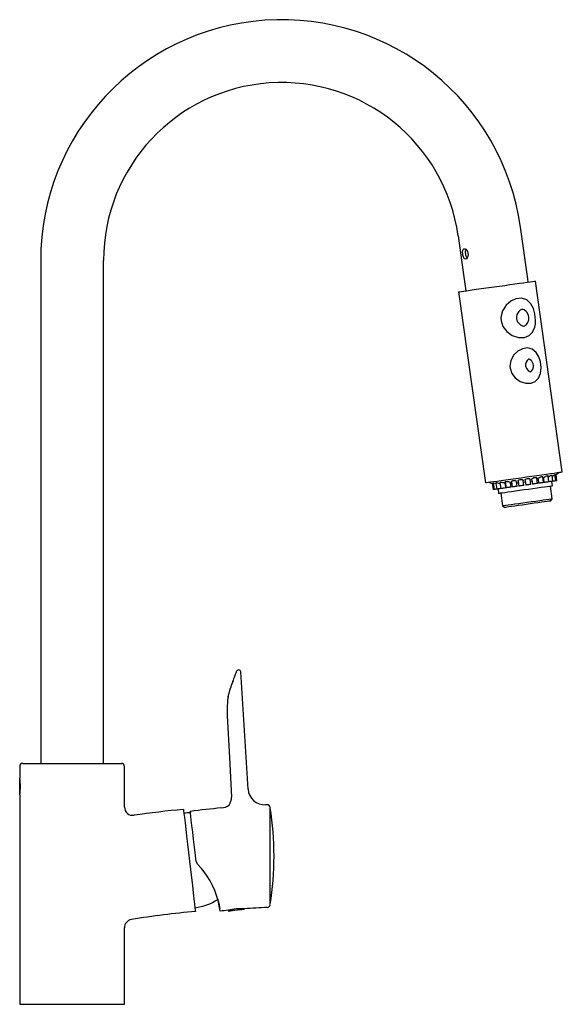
# Model space of a CAD drawing. Header units: millimetres. Extents: x 4092.367 to 4092.626, y 1844.186 to 1844.656.
import ezdxf

# ---------------------------------------------------------------- set-up
doc = ezdxf.new("R2010")
doc.units = ezdxf.units.MM
doc.layers.add('SANINDUSA', color=3, linetype='Continuous')

msp = doc.modelspace()

# ---------------------------------------------------------------- linework, layer by layer
at = {"layer": 'SANINDUSA'}
for p, q in [((4092.576556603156, 1844.55312184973), (4092.578995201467, 1844.535770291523)), ((4092.609743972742, 1844.53254034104), (4092.606264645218, 1844.557297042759)), ((4092.377383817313, 1844.541292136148), (4092.377383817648, 1844.301292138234)), ((4092.407383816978, 1844.301292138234), (4092.407383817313, 1844.541292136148)), ((4092.578995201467, 1844.535770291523), (4092.580244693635, 1844.526879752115)), ((4092.609952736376, 1844.531054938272), (4092.609743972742, 1844.53254034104)), ((4092.626222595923, 1844.440437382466), (4092.613418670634, 1844.53154204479)), ((4092.576778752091, 1844.526392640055), (4092.589582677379, 1844.435287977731)), ((4092.6233207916, 1844.439221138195), (4092.624592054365, 1844.440208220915)), ((4092.591213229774, 1844.435517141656), (4092.592697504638, 1844.434922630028)), ((4092.594541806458, 1844.435105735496), (4092.595000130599, 1844.432212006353)), ((4092.596498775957, 1844.435285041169), (4092.596942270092, 1844.432484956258)), ((4092.599016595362, 1844.435513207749), (4092.59944060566, 1844.432836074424)), ((4092.601957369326, 1844.43579142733), (4092.602360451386, 1844.43324643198)), ((4092.604704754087, 1844.433575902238), (4092.604449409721, 1844.435655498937)), ((4092.604510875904, 1844.435154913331), (4092.605295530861, 1844.435265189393)), ((4092.60516596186, 1844.436083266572), (4092.605544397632, 1844.433693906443)), ((4092.607888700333, 1844.434023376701), (4092.607614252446, 1844.436258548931)), ((4092.607694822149, 1844.435602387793), (4092.60857193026, 1844.435725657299)), ((4092.608467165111, 1844.436387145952), (4092.60882079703, 1844.434154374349)), ((4092.611165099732, 1844.434483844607), (4092.610870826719, 1844.436880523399)), ((4092.611684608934, 1844.4366764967), (4092.612013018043, 1844.434603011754)), ((4092.614357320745, 1844.434932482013), (4092.614044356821, 1844.437481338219)), ((4092.614163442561, 1844.436511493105), (4092.614700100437, 1844.436586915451)), ((4092.614643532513, 1844.43694406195), (4092.614948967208, 1844.435015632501)), ((4092.61729326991, 1844.435345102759), (4092.616963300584, 1844.438032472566)), ((4092.617185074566, 1844.437171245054), (4092.617470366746, 1844.435369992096)), ((4092.619814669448, 1844.435699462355), (4092.619469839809, 1844.438507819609)), ((4092.62161116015, 1844.433730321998), (4092.621304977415, 1844.435908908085)), ((4092.621785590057, 1844.435976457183), (4092.621429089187, 1844.438879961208)), ((4092.623099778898, 1844.436161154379), (4092.622736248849, 1844.439121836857)), ((4092.623686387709, 1844.436243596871), (4092.623319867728, 1844.439228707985)), ((4092.592696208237, 1844.434930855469), (4092.593167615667, 1844.431954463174)), ((4092.593252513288, 1844.434976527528), (4092.593718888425, 1844.432031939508)), ((4092.595558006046, 1844.432290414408), (4092.595864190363, 1844.430111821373)), ((4092.599286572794, 1844.432814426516), (4092.599064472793, 1844.434623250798)), ((4092.601784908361, 1844.433165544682), (4092.601547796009, 1844.435096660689)), ((4092.601591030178, 1844.434744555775), (4092.602111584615, 1844.43481771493)), ((4092.621455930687, 1844.427649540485), (4092.620620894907, 1844.43359115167)), ((4092.596854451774, 1844.430250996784), (4092.597689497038, 1844.424309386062)), ((4092.620604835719, 1844.426520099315), (4092.621455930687, 1844.427649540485)), ((4092.597689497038, 1844.424309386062), (4092.598818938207, 1844.423458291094)), ((4092.476310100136, 1844.28899727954), (4092.472833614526, 1844.344959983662)), ((4092.466799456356, 1844.333154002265), (4092.466774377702, 1844.333060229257)), ((4092.466336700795, 1844.327321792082), (4092.466419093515, 1844.324036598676)), ((4092.367383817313, 1844.299792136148), (4092.367383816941, 1844.294243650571)), ((4092.368883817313, 1844.301292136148), (4092.392383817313, 1844.301292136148)), ((4092.392383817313, 1844.301292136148), (4092.415883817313, 1844.301292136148)), ((4092.417383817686, 1844.280443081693), (4092.417383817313, 1844.299792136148)), ((4092.367383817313, 1844.292368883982), (4092.367383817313, 1844.293992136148)), ((4092.367383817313, 1844.286592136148), (4092.367383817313, 1844.292368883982)), ((4092.367483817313, 1844.293366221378), (4092.367483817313, 1844.292425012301)), ((4092.367483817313, 1844.292425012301), (4092.367483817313, 1844.287218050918)), ((4092.367383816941, 1844.28634194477), (4092.367383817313, 1844.186292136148)), ((4092.452279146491, 1844.25316820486), (4092.451812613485, 1844.254002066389)), ((4092.466946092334, 1844.231176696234), (4092.466983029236, 1844.230860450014)), ((4092.474531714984, 1844.231742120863), (4092.474519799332, 1844.231844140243)), ((4092.417383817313, 1844.186292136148), (4092.417383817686, 1844.22279930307)), ((4092.367383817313, 1844.186292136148), (4092.392383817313, 1844.186292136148)), ((4092.392383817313, 1844.186292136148), (4092.417383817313, 1844.186292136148))]:
    msp.add_line(p, q, dxfattribs=at)
at = {"layer": 'SANINDUSA', "flags": 128}
for points in [[(4092.57871908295, 1844.544514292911), (4092.578676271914, 1844.545327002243), (4092.578748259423, 1844.546043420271), (4092.578946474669, 1844.546592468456), (4092.579268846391, 1844.54690896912), (4092.579685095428, 1844.546956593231), (4092.580146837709, 1844.546737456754), (4092.580597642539, 1844.546272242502), (4092.58097018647, 1844.545601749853), (4092.581198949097, 1844.544803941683), (4092.581250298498, 1844.543977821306), (4092.581127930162, 1844.543209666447), (4092.58085751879, 1844.542576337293), (4092.580485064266, 1844.542156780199), (4092.580072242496, 1844.542007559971), (4092.579672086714, 1844.542139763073), (4092.579315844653, 1844.54253458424), (4092.579023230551, 1844.543154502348), (4092.578811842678, 1844.543928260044), (4092.57871908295, 1844.544514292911)], [(4092.57918323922, 1844.526730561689), (4092.580600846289, 1844.526929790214), (4092.582300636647, 1844.527168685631), (4092.584249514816, 1844.527442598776), (4092.586409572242, 1844.527746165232), (4092.588738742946, 1844.528073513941), (4092.591191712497, 1844.528418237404), (4092.593720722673, 1844.528773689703), (4092.59627655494, 1844.529132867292), (4092.598809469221, 1844.529488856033), (4092.601270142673, 1844.529834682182), (4092.603610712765, 1844.530163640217), (4092.605785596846, 1844.530469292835), (4092.607752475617, 1844.530745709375), (4092.609473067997, 1844.530987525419), (4092.610913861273, 1844.5311900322), (4092.612046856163, 1844.531349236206), (4092.612849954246, 1844.531462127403), (4092.613307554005, 1844.531526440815), (4092.613418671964, 1844.531542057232)], [(4092.576778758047, 1844.526392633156), (4092.576868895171, 1844.526405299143), (4092.577298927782, 1844.526465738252), (4092.578075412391, 1844.526574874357), (4092.57918323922, 1844.526730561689)], [(4092.597007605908, 1844.512573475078), (4092.597930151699, 1844.509774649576), (4092.599703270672, 1844.507434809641), (4092.602276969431, 1844.505575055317), (4092.605407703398, 1844.504528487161), (4092.608242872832, 1844.504574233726), (4092.610423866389, 1844.505474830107), (4092.612056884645, 1844.507103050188), (4092.613137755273, 1844.509540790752), (4092.613421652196, 1844.511064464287), (4092.613511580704, 1844.512697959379), (4092.613192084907, 1844.51581707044), (4092.612431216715, 1844.518400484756), (4092.61119293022, 1844.520665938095), (4092.60924917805, 1844.522495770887), (4092.606682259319, 1844.523351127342), (4092.604051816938, 1844.523071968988), (4092.601636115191, 1844.521937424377), (4092.599440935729, 1844.520021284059), (4092.597684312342, 1844.517259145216), (4092.597150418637, 1844.515633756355), (4092.596931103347, 1844.513938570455), (4092.597007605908, 1844.512573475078)], [(4092.604328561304, 1844.513602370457), (4092.604330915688, 1844.513585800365), (4092.604772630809, 1844.512286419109), (4092.604964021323, 1844.511971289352), (4092.606238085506, 1844.510682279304), (4092.607177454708, 1844.510187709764), (4092.607678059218, 1844.510060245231), (4092.607969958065, 1844.510052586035), (4092.608253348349, 1844.510122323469), (4092.608826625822, 1844.51046740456), (4092.609187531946, 1844.510808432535), (4092.609861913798, 1844.511811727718), (4092.610257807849, 1844.513043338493), (4092.610321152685, 1844.513984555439), (4092.610066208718, 1844.515313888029), (4092.60933977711, 1844.51662796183), (4092.609049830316, 1844.51696109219), (4092.608009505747, 1844.517751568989), (4092.607380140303, 1844.517990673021), (4092.607035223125, 1844.518034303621), (4092.606776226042, 1844.518001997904), (4092.606397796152, 1844.517844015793), (4092.606076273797, 1844.517633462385), (4092.605416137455, 1844.517003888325), (4092.604575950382, 1844.515590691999), (4092.604300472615, 1844.514356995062), (4092.604328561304, 1844.513602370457)], [(4092.601342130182, 1844.489956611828), (4092.602174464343, 1844.487407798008), (4092.603780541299, 1844.485273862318), (4092.606078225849, 1844.483620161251), (4092.608821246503, 1844.482726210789), (4092.611338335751, 1844.482797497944), (4092.613320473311, 1844.483653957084), (4092.61481224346, 1844.485192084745), (4092.615783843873, 1844.487451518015), (4092.616099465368, 1844.490279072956), (4092.615781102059, 1844.49304788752), (4092.615016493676, 1844.495402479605), (4092.6137758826, 1844.497434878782), (4092.611915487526, 1844.498974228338), (4092.609579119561, 1844.499599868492), (4092.607222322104, 1844.499239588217), (4092.605058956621, 1844.498105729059), (4092.603142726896, 1844.496248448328), (4092.601728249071, 1844.493667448), (4092.601273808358, 1844.490726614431), (4092.601342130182, 1844.489956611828)], [(4092.608696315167, 1844.49099018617), (4092.609074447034, 1844.489867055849), (4092.609927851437, 1844.488835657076), (4092.609981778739, 1844.488791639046), (4092.610682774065, 1844.48836796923), (4092.610972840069, 1844.488279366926), (4092.611058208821, 1844.488270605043), (4092.611083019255, 1844.48827415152), (4092.611147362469, 1844.488298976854), (4092.611552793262, 1844.488594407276), (4092.611850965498, 1844.488936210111), (4092.612268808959, 1844.48969536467), (4092.612506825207, 1844.490695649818), (4092.612519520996, 1844.491152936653), (4092.612326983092, 1844.492189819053), (4092.612240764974, 1844.492415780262), (4092.611659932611, 1844.493359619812), (4092.611417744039, 1844.493615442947), (4092.610682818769, 1844.494129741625), (4092.610351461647, 1844.494245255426), (4092.61024922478, 1844.494258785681), (4092.61022201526, 1844.494256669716), (4092.610131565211, 1844.494220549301), (4092.610049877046, 1844.494175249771), (4092.609937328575, 1844.494099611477), (4092.609792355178, 1844.493982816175), (4092.609456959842, 1844.493630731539), (4092.608984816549, 1844.492864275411), (4092.60869364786, 1844.491859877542), (4092.608674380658, 1844.491193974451), (4092.608696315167, 1844.49099018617)], [(4092.591987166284, 1844.435625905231), (4092.593404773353, 1844.435825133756), (4092.59510454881, 1844.436064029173), (4092.59705344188, 1844.436337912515), (4092.599213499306, 1844.436641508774), (4092.60154267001, 1844.436968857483), (4092.603995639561, 1844.437313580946), (4092.606524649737, 1844.437669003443), (4092.609080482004, 1844.438028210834), (4092.611613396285, 1844.438384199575), (4092.614074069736, 1844.438730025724), (4092.616414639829, 1844.439058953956), (4092.61858952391, 1844.439364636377), (4092.620556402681, 1844.439641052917), (4092.62227698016, 1844.439882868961), (4092.623717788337, 1844.440085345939), (4092.624850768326, 1844.440244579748), (4092.62565388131, 1844.440357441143), (4092.626111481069, 1844.440421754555), (4092.626222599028, 1844.440437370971)], [(4092.58958267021, 1844.435287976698), (4092.589672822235, 1844.435300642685), (4092.590102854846, 1844.435361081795), (4092.590879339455, 1844.435470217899), (4092.591987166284, 1844.435625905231)], [(4092.596592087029, 1844.434695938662), (4092.596441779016, 1844.434778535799), (4092.59596073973, 1844.434975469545), (4092.595452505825, 1844.435126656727), (4092.595026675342, 1844.435206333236), (4092.594738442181, 1844.435219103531), (4092.594582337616, 1844.435181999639), (4092.594541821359, 1844.435105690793), (4092.59454183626, 1844.435105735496)], [(4092.596505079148, 1844.435286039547), (4092.596549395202, 1844.435420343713), (4092.596738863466, 1844.435500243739), (4092.597013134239, 1844.435523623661), (4092.597343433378, 1844.435499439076), (4092.59771624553, 1844.435429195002), (4092.598115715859, 1844.435309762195), (4092.598510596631, 1844.435138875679), (4092.598844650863, 1844.43492407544), (4092.599041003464, 1844.434694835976), (4092.599041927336, 1844.434620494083)], [(4092.599040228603, 1844.435516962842), (4092.599023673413, 1844.435628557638), (4092.599173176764, 1844.435789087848), (4092.599439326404, 1844.435879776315), (4092.599764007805, 1844.435910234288), (4092.60012081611, 1844.435889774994), (4092.600496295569, 1844.435819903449), (4092.600871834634, 1844.435697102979), (4092.601212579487, 1844.435518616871), (4092.601461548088, 1844.435291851), (4092.601532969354, 1844.435094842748)], [(4092.601965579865, 1844.435792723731), (4092.601954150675, 1844.435817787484), (4092.602032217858, 1844.436051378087), (4092.602273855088, 1844.436224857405), (4092.602601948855, 1844.436324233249), (4092.602959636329, 1844.436359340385), (4092.603324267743, 1844.436339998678), (4092.603683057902, 1844.43626777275), (4092.604015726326, 1844.436138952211), (4092.604285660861, 1844.435950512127), (4092.604438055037, 1844.435710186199), (4092.604433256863, 1844.435653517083)], [(4092.60518508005, 1844.436086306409), (4092.605181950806, 1844.436271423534), (4092.605364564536, 1844.436519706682), (4092.605684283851, 1844.436704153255), (4092.606056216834, 1844.436809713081), (4092.606427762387, 1844.436846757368), (4092.606781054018, 1844.436825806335), (4092.607104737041, 1844.436748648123), (4092.60737792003, 1844.436611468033), (4092.607564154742, 1844.436411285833), (4092.607594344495, 1844.436256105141)], [(4092.608484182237, 1844.436389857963), (4092.60846266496, 1844.43646796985), (4092.608565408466, 1844.43674694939), (4092.608841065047, 1844.437008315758), (4092.609220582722, 1844.437201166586), (4092.609615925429, 1844.437310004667), (4092.60998140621, 1844.437346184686), (4092.610304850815, 1844.437321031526), (4092.610576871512, 1844.437236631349), (4092.610777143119, 1844.437089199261), (4092.610869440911, 1844.436880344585)], [(4092.610971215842, 1844.436062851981), (4092.611645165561, 1844.436157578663), (4092.611764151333, 1844.436174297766)], [(4092.611687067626, 1844.43667688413), (4092.611719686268, 1844.43692570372), (4092.611922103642, 1844.437218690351), (4092.612274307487, 1844.437490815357), (4092.612692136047, 1844.437689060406), (4092.613089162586, 1844.437798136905), (4092.613428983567, 1844.437830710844), (4092.613705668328, 1844.437799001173), (4092.613912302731, 1844.437705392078), (4092.614030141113, 1844.437546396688), (4092.614029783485, 1844.437479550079)], [(4092.614657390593, 1844.436946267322), (4092.614651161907, 1844.437085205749), (4092.614781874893, 1844.437356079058), (4092.615071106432, 1844.437661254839), (4092.615479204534, 1844.437941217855), (4092.615911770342, 1844.438141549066), (4092.616288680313, 1844.438247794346), (4092.616584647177, 1844.438274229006), (4092.616800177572, 1844.438233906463), (4092.61693117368, 1844.43812965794), (4092.616948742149, 1844.438030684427)], [(4092.617293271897, 1844.43534510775), (4092.617267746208, 1844.43534151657), (4092.617087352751, 1844.435316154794), (4092.61675985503, 1844.435270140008), (4092.616335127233, 1844.435210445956), (4092.615877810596, 1844.435146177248), (4092.615457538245, 1844.435087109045), (4092.615138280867, 1844.435042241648), (4092.614968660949, 1844.435018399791), (4092.614948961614, 1844.435015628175)], [(4092.617198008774, 1844.437173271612), (4092.617184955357, 1844.437235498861), (4092.617265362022, 1844.43745260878), (4092.617484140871, 1844.437735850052), (4092.617842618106, 1844.438050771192), (4092.61828296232, 1844.438335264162), (4092.61870591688, 1844.438534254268), (4092.61904201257, 1844.4386347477), (4092.619278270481, 1844.438652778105), (4092.619421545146, 1844.438602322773), (4092.619462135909, 1844.438506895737)], [(4092.619814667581, 1844.435699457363), (4092.61973573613, 1844.435688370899), (4092.619490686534, 1844.435653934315), (4092.619116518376, 1844.435601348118), (4092.618670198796, 1844.435538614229), (4092.618219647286, 1844.435475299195), (4092.617833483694, 1844.435421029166), (4092.617570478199, 1844.435384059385), (4092.617470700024, 1844.435370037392), (4092.617470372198, 1844.435369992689)], [(4092.619543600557, 1844.437907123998), (4092.619680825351, 1844.438044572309), (4092.620087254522, 1844.438366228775), (4092.620534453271, 1844.438651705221), (4092.620923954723, 1844.438845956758), (4092.62120071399, 1844.438938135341), (4092.621364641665, 1844.438946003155), (4092.621428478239, 1844.438884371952), (4092.621427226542, 1844.438879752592)], [(4092.621785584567, 1844.435976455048), (4092.621774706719, 1844.435974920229), (4092.621625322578, 1844.435953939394), (4092.621321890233, 1844.43591129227), (4092.620910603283, 1844.435853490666), (4092.620454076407, 1844.435789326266), (4092.620021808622, 1844.435728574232), (4092.619814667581, 1844.435699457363)], [(4092.621483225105, 1844.438439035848), (4092.621684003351, 1844.438590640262), (4092.622112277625, 1844.438873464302), (4092.622446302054, 1844.439059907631), (4092.622648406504, 1844.439141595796), (4092.622731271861, 1844.439138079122), (4092.622726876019, 1844.439120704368)], [(4092.623099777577, 1844.436161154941), (4092.623048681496, 1844.436153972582), (4092.622832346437, 1844.436123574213), (4092.622478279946, 1844.436073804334), (4092.622040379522, 1844.436012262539), (4092.621785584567, 1844.435976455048)], [(4092.622767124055, 1844.438870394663), (4092.622931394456, 1844.438988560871), (4092.623190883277, 1844.439164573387), (4092.623307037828, 1844.43923416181), (4092.623305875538, 1844.439227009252)], [(4092.62368639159, 1844.436243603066), (4092.623684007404, 1844.43624326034), (4092.623566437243, 1844.436226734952), (4092.623288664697, 1844.436187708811), (4092.623099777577, 1844.436161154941)], [(4092.593712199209, 1844.432031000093), (4092.593555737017, 1844.432009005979), (4092.593281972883, 1844.431970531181), (4092.593169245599, 1844.431954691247), (4092.593167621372, 1844.431954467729)], [(4092.595000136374, 1844.432212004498), (4092.594765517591, 1844.432179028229), (4092.594329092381, 1844.432117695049), (4092.593978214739, 1844.432068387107), (4092.593766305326, 1844.432038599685), (4092.593718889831, 1844.432031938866)], [(4092.596942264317, 1844.432484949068), (4092.596752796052, 1844.432458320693), (4092.596318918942, 1844.432397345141), (4092.59586270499, 1844.432333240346), (4092.595453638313, 1844.432275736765), (4092.595153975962, 1844.432233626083), (4092.595009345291, 1844.432213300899), (4092.595000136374, 1844.432212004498)], [(4092.621611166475, 1844.433730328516), (4092.621479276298, 1844.433711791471), (4092.62100296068, 1844.433644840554), (4092.620192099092, 1844.433530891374), (4092.619068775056, 1844.433373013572), (4092.61766365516, 1844.433175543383), (4092.61601505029, 1844.432943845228), (4092.614167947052, 1844.432684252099), (4092.61217271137, 1844.432403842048), (4092.610083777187, 1844.43211025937), (4092.607958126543, 1844.43181152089), (4092.605853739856, 1844.431515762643), (4092.6038280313, 1844.431231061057), (4092.601936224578, 1844.430965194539), (4092.600229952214, 1844.430725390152), (4092.598755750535, 1844.430518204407), (4092.597553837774, 1844.430349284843), (4092.596656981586, 1844.430223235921), (4092.596089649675, 1844.430143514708), (4092.59586732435, 1844.430112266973), (4092.595864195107, 1844.430111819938)], [(4092.5992865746, 1844.432814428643), (4092.599285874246, 1844.432814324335), (4092.599181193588, 1844.432799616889), (4092.598914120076, 1844.432762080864), (4092.598525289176, 1844.432707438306), (4092.598073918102, 1844.432644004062), (4092.597628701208, 1844.432581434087), (4092.597257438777, 1844.43252925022), (4092.597016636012, 1844.432495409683), (4092.596942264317, 1844.432484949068)], [(4092.601784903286, 1844.433165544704), (4092.601762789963, 1844.433162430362), (4092.601588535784, 1844.433137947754), (4092.601265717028, 1844.433092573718), (4092.600843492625, 1844.433033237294), (4092.600386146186, 1844.432968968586), (4092.599963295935, 1844.432909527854), (4092.599639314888, 1844.432864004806), (4092.599463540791, 1844.432839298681), (4092.599440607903, 1844.43283608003)], [(4092.60470475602, 1844.433575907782), (4092.604631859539, 1844.433565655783), (4092.604392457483, 1844.433532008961), (4092.604022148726, 1844.433479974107), (4092.603577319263, 1844.433417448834), (4092.603125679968, 1844.433353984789), (4092.6027359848, 1844.43329920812), (4092.602467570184, 1844.433261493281), (4092.602361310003, 1844.433246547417), (4092.602360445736, 1844.433246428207)], [(4092.607888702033, 1844.434023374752), (4092.607880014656, 1844.434022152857), (4092.607736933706, 1844.43400205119), (4092.607438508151, 1844.433960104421), (4092.607030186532, 1844.43390272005), (4092.60657409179, 1844.433838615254), (4092.60613970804, 1844.433777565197), (4092.605793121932, 1844.433728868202), (4092.60558712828, 1844.433699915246), (4092.605544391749, 1844.433693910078)], [(4092.611165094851, 1844.434483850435), (4092.611118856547, 1844.434477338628), (4092.610908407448, 1844.434447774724), (4092.610558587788, 1844.434398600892), (4092.610122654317, 1844.434337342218), (4092.609666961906, 1844.434273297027), (4092.609260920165, 1844.43421622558), (4092.608966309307, 1844.434174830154), (4092.608827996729, 1844.434155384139), (4092.608820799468, 1844.43415437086)], [(4092.61435732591, 1844.434932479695), (4092.614355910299, 1844.43493228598), (4092.614244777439, 1844.434916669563), (4092.613972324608, 1844.434878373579), (4092.613580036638, 1844.434823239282), (4092.613127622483, 1844.434759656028), (4092.612683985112, 1844.434697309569), (4092.612316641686, 1844.434645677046), (4092.612081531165, 1844.434612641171), (4092.612013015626, 1844.434603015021)], [(4092.597689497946, 1844.424309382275), (4092.597858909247, 1844.424333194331), (4092.59838405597, 1844.424406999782), (4092.599249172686, 1844.424528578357), (4092.600427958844, 1844.424694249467), (4092.601884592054, 1844.42489897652), (4092.60357484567, 1844.425136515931), (4092.605447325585, 1844.425399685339), (4092.60744516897, 1844.425680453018), (4092.609507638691, 1844.425970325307), (4092.611572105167, 1844.426260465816), (4092.613575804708, 1844.426542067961), (4092.615457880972, 1844.426806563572), (4092.617161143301, 1844.427045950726), (4092.618633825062, 1844.427252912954), (4092.619831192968, 1844.427421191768), (4092.620716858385, 1844.427545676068), (4092.621263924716, 1844.427622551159), (4092.621455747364, 1844.42764952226), (4092.621455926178, 1844.427649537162)], [(4092.620604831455, 1844.426520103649), (4092.620602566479, 1844.426519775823), (4092.620387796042, 1844.426489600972), (4092.619829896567, 1844.426411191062), (4092.618946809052, 1844.42628707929), (4092.617766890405, 1844.426121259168), (4092.616328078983, 1844.42591903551), (4092.614676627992, 1844.425686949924), (4092.612865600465, 1844.42543242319), (4092.610953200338, 1844.425163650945), (4092.609000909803, 1844.424889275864), (4092.60707147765, 1844.424618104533), (4092.605226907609, 1844.424358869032), (4092.603526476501, 1844.42411989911), (4092.602024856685, 1844.423908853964), (4092.600770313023, 1844.423732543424), (4092.599803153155, 1844.423596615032), (4092.599154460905, 1844.423505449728), (4092.598845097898, 1844.423461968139), (4092.598818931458, 1844.423458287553)], [(4092.466468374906, 1844.330978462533), (4092.466323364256, 1844.327853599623), (4092.466336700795, 1844.327321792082)], [(4092.466419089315, 1844.324036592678), (4092.467426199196, 1844.304030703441), (4092.46837509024, 1844.285184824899)], [(4092.486921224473, 1844.233906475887), (4092.486921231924, 1844.233898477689), (4092.486920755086, 1844.234755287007), (4092.486919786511, 1844.236473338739), (4092.486918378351, 1844.23897796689), (4092.48691656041, 1844.24217295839), (4092.486914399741, 1844.245951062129), (4092.486911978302, 1844.250133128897), (4092.486909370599, 1844.254604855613), (4092.48690668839, 1844.25914859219), (4092.486904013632, 1844.263624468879), (4092.486901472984, 1844.267847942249), (4092.486899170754, 1844.271642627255), (4092.486897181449, 1844.274893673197), (4092.486895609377, 1844.277442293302), (4092.486894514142, 1844.279218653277), (4092.486893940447, 1844.280137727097), (4092.486893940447, 1844.280137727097)], [(4092.445524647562, 1844.279248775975), (4092.445520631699, 1844.279283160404), (4092.445596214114, 1844.278636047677)], [(4092.445596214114, 1844.278636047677), (4092.445742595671, 1844.277382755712), (4092.445968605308, 1844.27544769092), (4092.446255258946, 1844.272993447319), (4092.446610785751, 1844.269949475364), (4092.447005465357, 1844.266570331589), (4092.44745054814, 1844.262759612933), (4092.447908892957, 1844.258835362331), (4092.448393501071, 1844.254686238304), (4092.448863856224, 1844.250659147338), (4092.44933334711, 1844.246639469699), (4092.449762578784, 1844.242964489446), (4092.450163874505, 1844.239528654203), (4092.450503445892, 1844.236621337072), (4092.450791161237, 1844.234157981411), (4092.45100274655, 1844.232346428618), (4092.451144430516, 1844.231133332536), (4092.451204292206, 1844.230620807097), (4092.451199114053, 1844.230665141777)], [(4092.451423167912, 1844.255435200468), (4092.451192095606, 1844.257413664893), (4092.450737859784, 1844.261302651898), (4092.450294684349, 1844.265097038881), (4092.449898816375, 1844.268486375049), (4092.449539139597, 1844.271565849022), (4092.449241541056, 1844.274113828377), (4092.449002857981, 1844.276157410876), (4092.448843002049, 1844.277526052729), (4092.448757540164, 1844.278257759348), (4092.448745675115, 1844.278359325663)], [(4092.448745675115, 1844.278359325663), (4092.448755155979, 1844.278278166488), (4092.448830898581, 1844.277629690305)], [(4092.452279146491, 1844.253168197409), (4092.451576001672, 1844.254662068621), (4092.451423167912, 1844.255435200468)], [(4092.455355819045, 1844.249539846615), (4092.454117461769, 1844.251085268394), (4092.452279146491, 1844.25316820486)], [(4092.466983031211, 1844.230860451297), (4092.467013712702, 1844.230864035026), (4092.467345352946, 1844.230902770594), (4092.468010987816, 1844.230980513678)], [(4092.468094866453, 1844.230889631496), (4092.467446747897, 1844.230813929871), (4092.467123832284, 1844.230776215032), (4092.467093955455, 1844.230772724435)], [(4092.468010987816, 1844.230980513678), (4092.468945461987, 1844.231089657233), (4092.470057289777, 1844.231219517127), (4092.471237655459, 1844.231357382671), (4092.472371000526, 1844.231489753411), (4092.473346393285, 1844.231603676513), (4092.474068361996, 1844.231688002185), (4092.474466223, 1844.231734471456), (4092.474531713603, 1844.231742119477)], [(4092.474443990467, 1844.231631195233), (4092.474380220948, 1844.231623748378), (4092.47399282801, 1844.231578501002), (4092.47328986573, 1844.231496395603), (4092.472340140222, 1844.231385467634), (4092.471236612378, 1844.231256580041), (4092.470087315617, 1844.23112234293), (4092.469004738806, 1844.230995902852), (4092.468094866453, 1844.230889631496)]]:
    msp.add_lwpolyline(points, dxfattribs=at)
at = {"layer": 'SANINDUSA'}
for centre, radius, start, end in [((4092.492383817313, 1844.541292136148), 0.1150000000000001, 7.999999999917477, 180), ((4092.492383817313, 1844.541292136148), 0.085, 7.999999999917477, 180), ((4092.58317648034, 1844.545425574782), 0.00323372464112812, 157.0843779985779, 193.0043641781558), ((4092.583565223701, 1844.544704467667), 0.00353953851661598, 180.1062319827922, 218.445086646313), ((4092.591594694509, 1844.430493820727), 0.004573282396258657, 68.2446992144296, 76.01161667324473), ((4092.593481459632, 1844.432807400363), 0.002182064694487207, 58.85490831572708, 95.60538256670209), ((4092.472083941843, 1844.34441317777), 0.001499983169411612, 98.14051616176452, 158.5754010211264), ((4092.471835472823, 1844.344898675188), 0.001000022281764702, 3.555901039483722, 87.9329687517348), ((4092.368883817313, 1844.299792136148), 0.001499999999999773, 90, 180), ((4092.415883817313, 1844.299792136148), 0.001500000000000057, 0, 90), ((4092.342607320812, 1844.29026731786), 0.02510119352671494, 0.05665493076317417, 9.114740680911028), ((4092.342634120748, 1844.290314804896), 0.02507439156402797, 350.8834700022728, 359.9482060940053), ((4092.462381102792, 1844.284829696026), 0.006004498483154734, 325.3587587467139, 3.390668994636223), ((4092.484294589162, 1844.289495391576), 0.008000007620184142, 183.55474694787, 272.5175735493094), ((4092.421374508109, 1844.2804874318), 0.003994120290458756, 180.662617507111, 278.3245053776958), ((4092.502886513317, 1843.86665329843), 0.4152506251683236, 95.42848856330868, 97.49161562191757), ((4092.463012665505, 1844.28735293), 0.007335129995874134, 274.6116926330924, 305.971248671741), ((4092.502886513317, 1843.86665329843), 0.4152506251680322, 92.42059468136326, 92.51761501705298), ((4092.485385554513, 1844.280018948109), 0.001514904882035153, 5.32032068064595, 91.40173167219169), ((4092.338334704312, 1844.256892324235), 0.1503702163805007, 351.2085933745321, 8.90125623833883), ((4092.481864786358, 1843.865883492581), 0.4150000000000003, 95.02412847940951, 98.30152319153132), ((4092.448268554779, 1844.250529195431), 0.02712977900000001, 88.76359055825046, 95.38115982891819), ((4092.42511845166, 1844.226331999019), 0.03811695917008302, 6.67635836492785, 37.50703542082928), ((4092.447253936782, 1844.259216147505), 0.02712977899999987, 277.9425293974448, 302.7012661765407), ((4092.485439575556, 1844.234049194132), 0.001499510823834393, 272.6951159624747, 351.1606047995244), ((4092.481864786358, 1843.865883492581), 0.3660000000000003, 94.80566293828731, 99.61967586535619), ((4092.502886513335, 1843.86665329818), 0.3662908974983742, 95.63091540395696, 96.2551365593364), ((4092.472737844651, 1844.208760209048), 0.02315260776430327, 85.58582778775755, 104.4867172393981), ((4092.467082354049, 1844.230872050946), 0.000100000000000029, 186.6618446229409, 276.6618446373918), ((4092.474432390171, 1844.231730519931), 0.0001000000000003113, 276.6618446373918, 6.661844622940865), ((4092.502886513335, 1843.86665329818), 0.3662908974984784, 92.71905701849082, 94.44161184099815), ((4092.421231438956, 1844.222919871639), 0.003838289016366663, 98.03413559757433, 181.7396544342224)]:
    msp.add_arc(centre, radius, start, end, dxfattribs=at)
for points, knots in [([(4092.470687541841, 1844.344960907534), (4092.470687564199, 1844.344960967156), (4092.470759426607, 1844.345152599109), (4092.470500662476, 1844.344484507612), (4092.469901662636, 1844.342923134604), (4092.468968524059, 1844.340381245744), (4092.468252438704, 1844.338220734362), (4092.467894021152, 1844.337139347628)], [0, 0, 0, 0, 7.745882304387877e-05, 0.2489632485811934, 0.4985304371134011, 0.7490026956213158, 1, 1, 1, 1]), ([(4092.469186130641, 1844.340947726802), (4092.469168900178, 1844.340899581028), (4092.46913424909, 1844.340802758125), (4092.468858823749, 1844.340020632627), (4092.468448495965, 1844.338832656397), (4092.468079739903, 1844.337706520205), (4092.467894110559, 1844.33713963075)], [0, 0, 0, 0, 0.2451803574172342, 0.4930666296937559, 0.7448131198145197, 1, 1, 1, 1]), ([(4092.461845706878, 1844.236476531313), (4092.461997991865, 1844.235914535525), (4092.462368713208, 1844.234546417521), (4092.462639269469, 1844.233079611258), (4092.462790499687, 1844.23214644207), (4092.462808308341, 1844.232023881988), (4092.462808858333, 1844.232020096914)], [0, 0, 0, 0, 0.2556195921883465, 0.6222782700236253, 0.9883346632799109, 1, 1, 1, 1])]:
    msp.add_open_spline(points, degree=3, knots=knots, dxfattribs=at)
for points in [[(4092.466790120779, 1844.333126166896), (4092.467797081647, 1844.336786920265)], [(4092.467797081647, 1844.336786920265), (4092.467894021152, 1844.337139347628)], [(4092.466790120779, 1844.333126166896), (4092.466468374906, 1844.330978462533)], [(4092.486893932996, 1844.280153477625), (4092.486893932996, 1844.280159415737)], [(4092.486893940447, 1844.280137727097), (4092.486893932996, 1844.280153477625)], [(4092.485509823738, 1844.232624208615), (4092.485510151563, 1844.23253181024)]]:
    msp.add_open_spline(points, degree=1, dxfattribs=at)

doc.saveas('drawing.dxf')
